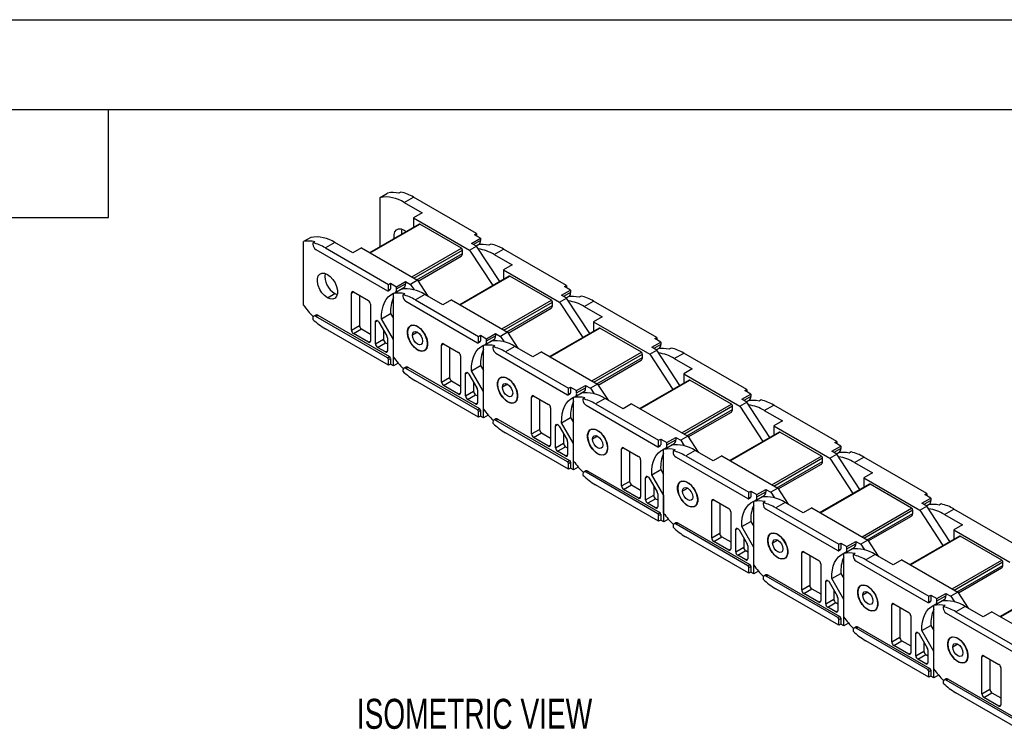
# Model space of a CAD drawing. Header units: millimetres. Extents: x 0 to 1397, y 0 to 1080.
# Tile 4 of 9: x 686 to 1034, y 829 to 1080. Entities that reach past the tile are written whole.
import ezdxf

# ---------------------------------------------------------------- set-up
doc = ezdxf.new("R2010")
doc.units = ezdxf.units.MM
doc.header["$LTSCALE"] = 5
doc.layers.add('DIMENSIONS', color=140, linetype='Continuous', lineweight=25)
doc.layers.add('TEXT', color=140, linetype='Continuous', lineweight=25)
doc.styles.add('SLDTEXTSTYLE0', font='TXT', dxfattribs={"width": 0.7})

msp = doc.modelspace()

# ---------------------------------------------------------------- linework, layer by layer
at = {"color": 7, "linetype": 'Continuous'}
msp.add_line((0.01, 1079.51), (1397.01, 1079.51), dxfattribs=at)
for p, q in [((813.46, 1016.74), (816.07, 1018.26)), ((813.46, 999.33), (813.46, 1016.74)), ((820.81, 1018.62), (820.1, 1018.21)), ((821.94, 1014.92), (825.27, 1016.84)), ((847.54, 1003.98), (825.27, 1016.84)), ((821.94, 1014.92), (828.31, 1011.25)), ((828.31, 1011.25), (825.27, 1009.49)), ((825.27, 1009.49), (825.27, 1006.15)), ((825.27, 1009.49), (845.06, 998.06)), ((827.21, 1007.27), (809.77, 997.21)), ((809.92, 997.12), (827.46, 1007.25)), ((821.94, 1005.16), (822.67, 1004.65)), ((842.17, 998.76), (827.46, 1007.25)), ((788.99, 1002.62), (786.37, 1001.11)), ((845.77, 1000.51), (848.95, 1002.35)), ((848.95, 1001.53), (846.48, 1000.1)), ((846.83, 1003.57), (847.54, 1003.98)), ((848.95, 1002.35), (846.83, 1003.57)), ((847.54, 1003.98), (847.54, 1003.16)), ((848.95, 1002.35), (848.95, 1001.53)), ((786.37, 978.68), (786.37, 1001.11)), ((790.41, 1001.07), (789.7, 1000.66)), ((789.7, 1000.66), (789.7, 1000.23)), ((790.76, 998.39), (816.07, 983.77)), ((797.48, 1000.8), (794.15, 998.88)), ((794.15, 998.88), (816.43, 986.02)), ((803.84, 997.12), (797.48, 1000.8)), ((806.88, 998.88), (803.84, 997.12)), ((806.88, 998.88), (826.68, 987.45)), ((824.63, 988.63), (842.17, 998.76)), ((825.34, 988.22), (842.52, 998.14)), ((842.52, 996.92), (842.52, 998.14)), ((845.06, 998.06), (847.54, 999.49)), ((845.06, 998.06), (853.22, 985.57)), ((847.54, 999.49), (845.77, 1000.51)), ((847.37, 999.59), (848.37, 1000.17)), ((855.69, 986.99), (847.54, 999.49)), ((852.62, 1000.26), (851.91, 999.85)), ((853.75, 996.56), (857.07, 998.48)), ((879.34, 985.62), (857.07, 998.48)), ((826.4, 987.61), (842.52, 996.92)), ((826.85, 987.19), (842.1, 996)), ((853.75, 996.56), (860.11, 992.89)), ((860.11, 992.89), (857.07, 991.13)), ((857.07, 991.13), (857.07, 987.79)), ((857.07, 991.13), (876.87, 979.7)), ((859.01, 988.91), (841.58, 978.85)), ((841.73, 978.76), (859.26, 988.89)), ((873.97, 980.4), (859.26, 988.89)), ((816.32, 983.75), (817.03, 984.16)), ((816.43, 986.02), (817.13, 986.43)), ((816.43, 983.98), (816.43, 986.02)), ((816.43, 983.98), (817.13, 984.39)), ((817.13, 986.43), (819.25, 985.2)), ((817.13, 986.43), (817.13, 984.39)), ((818.68, 983.02), (821.86, 984.86)), ((819.25, 985.2), (822.44, 987.04)), ((819.25, 984.39), (822.44, 986.22)), ((819.25, 984.39), (819.25, 985.2)), ((822.44, 987.04), (822.44, 986.22)), ((822.44, 987.04), (824.2, 986.02)), ((826.68, 987.45), (824.2, 986.02)), ((824.2, 986.02), (825.48, 984.06)), ((826.68, 987.45), (830.35, 981.82)), ((878.64, 985.21), (879.34, 985.62)), ((880.76, 983.99), (878.64, 985.21)), ((879.34, 985.62), (879.34, 984.8)), ((794.86, 981.28), (797.48, 982.79)), ((797.48, 982.79), (798.33, 982.42)), ((803.35, 982.96), (804.05, 983.37)), ((803.35, 969.89), (803.35, 982.96)), ((804.05, 983.37), (809.36, 980.3)), ((806.17, 982.14), (806.17, 971.53)), ((818.53, 982.95), (818.18, 982.75)), ((818.18, 960.32), (818.18, 982.75)), ((822.21, 982.71), (821.5, 982.3)), ((821.5, 982.3), (821.5, 981.86)), ((829.28, 982.44), (825.96, 980.52)), ((835.65, 978.76), (829.28, 982.44)), ((876.87, 979.7), (879.34, 981.13)), ((877.58, 982.15), (880.76, 983.99)), ((879.34, 981.13), (877.58, 982.15)), ((880.76, 983.17), (878.28, 981.74)), ((879.18, 981.23), (880.18, 981.8)), ((887.5, 968.63), (879.34, 981.13)), ((880.76, 983.99), (880.76, 983.17)), ((884.42, 981.9), (883.71, 981.49)), ((810.06, 979.08), (810.06, 966.01)), ((822.56, 980.03), (847.88, 965.41)), ((825.96, 980.52), (848.23, 967.66)), ((838.69, 980.52), (835.65, 978.76)), ((838.69, 980.52), (858.49, 969.09)), ((856.43, 970.27), (873.97, 980.4)), ((857.14, 969.86), (874.32, 979.78)), ((858.2, 969.25), (874.32, 978.56)), ((858.65, 968.83), (873.91, 977.64)), ((874.32, 978.56), (874.32, 979.78)), ((876.87, 979.7), (885.02, 967.2)), ((885.55, 978.2), (888.88, 980.12)), ((885.55, 978.2), (891.92, 974.53)), ((911.15, 967.26), (888.88, 980.12)), ((789.7, 974.1), (789.7, 973.66)), ((790.72, 975.19), (790.01, 974.78)), ((790.76, 974.71), (791.47, 975.12)), ((816.07, 960.1), (790.76, 974.71)), ((791.47, 975.12), (816.78, 960.5)), ((813.96, 973.88), (817.14, 975.72)), ((818.19, 966.55), (813.96, 973.88)), ((817.14, 975.72), (818.18, 973.92)), ((891.92, 974.53), (888.88, 972.77)), ((816.43, 957.44), (794.15, 970.3)), ((803.35, 969.89), (806.17, 971.53)), ((804.05, 968.67), (806.88, 970.3)), ((806.88, 970.3), (810.06, 968.46)), ((811.83, 972.82), (812.54, 973.23)), ((811.83, 964.99), (811.83, 972.82)), ((813.04, 972.7), (815.87, 967.8)), ((824.57, 971.59), (824.18, 971.37)), ((890.82, 970.55), (873.39, 960.49)), ((873.53, 960.4), (891.07, 970.52)), ((888.88, 972.77), (888.88, 969.43)), ((888.88, 972.77), (908.68, 961.34)), ((905.78, 962.03), (891.07, 970.52)), ((809.36, 965.61), (804.05, 968.67)), ((814.66, 969.89), (814.66, 966.63)), ((816.07, 967.11), (816.07, 962.54)), ((826.68, 969.12), (824.88, 968.08)), ((848.23, 967.66), (848.94, 968.07)), ((848.23, 965.62), (848.23, 967.66)), ((848.94, 968.07), (851.06, 966.84)), ((848.94, 968.07), (848.94, 966.03)), ((851.06, 966.84), (854.24, 968.68)), ((851.06, 966.03), (854.24, 967.86)), ((851.06, 966.03), (851.06, 966.84)), ((854.24, 968.68), (854.24, 967.86)), ((854.24, 968.68), (856.01, 967.66)), ((858.49, 969.09), (856.01, 967.66)), ((856.01, 967.66), (857.29, 965.7)), ((858.49, 969.09), (862.16, 963.46)), ((910.44, 966.85), (911.15, 967.26)), ((912.56, 965.63), (910.44, 966.85)), ((911.15, 967.26), (911.15, 966.44)), ((809.36, 965.61), (810.06, 966.01)), ((811.83, 964.99), (814.66, 966.63)), ((812.54, 963.77), (815.37, 965.4)), ((815.37, 962.14), (812.54, 963.77)), ((815.37, 965.4), (816.07, 964.99)), ((818.19, 957.24), (818.19, 966.55)), ((830.22, 965), (830.24, 965.01)), ((835.15, 964.6), (835.86, 965)), ((835.15, 951.53), (835.15, 964.6)), ((835.86, 965), (841.16, 961.94)), ((837.98, 963.78), (837.98, 953.16)), ((848.13, 965.39), (848.84, 965.8)), ((848.23, 965.62), (848.94, 966.03)), ((850.34, 964.59), (849.99, 964.39)), ((849.99, 941.96), (849.99, 964.39)), ((850.48, 964.66), (853.66, 966.5)), ((854.02, 964.35), (853.31, 963.94)), ((853.31, 963.94), (853.31, 963.5)), ((861.09, 964.08), (857.76, 962.16)), ((867.45, 960.4), (861.09, 964.08)), ((909.38, 963.79), (912.56, 965.63)), ((911.15, 962.77), (909.38, 963.79)), ((912.56, 964.81), (910.09, 963.38)), ((910.98, 962.86), (911.99, 963.44)), ((912.56, 965.63), (912.56, 964.81)), ((916.23, 963.54), (915.52, 963.13)), ((815.37, 962.14), (816.07, 962.54)), ((816.07, 960.1), (816.78, 960.5)), ((816.43, 959.48), (817.13, 959.89)), ((817.13, 959.89), (817.13, 957.85)), ((826.67, 962.92), (826.7, 962.94)), ((829.18, 962.71), (829.47, 962.88)), ((841.87, 960.72), (841.87, 947.65)), ((854.37, 961.67), (879.68, 947.05)), ((857.76, 962.16), (880.04, 949.3)), ((870.49, 962.16), (867.45, 960.4)), ((870.49, 962.16), (890.29, 950.73)), ((888.24, 951.91), (905.78, 962.03)), ((888.95, 951.5), (906.13, 961.42)), ((890.01, 950.89), (906.13, 960.2)), ((906.13, 960.2), (906.13, 961.42)), ((908.68, 961.34), (911.15, 962.77)), ((908.68, 961.34), (916.83, 948.84)), ((919.31, 950.27), (911.15, 962.77)), ((917.36, 959.84), (920.68, 961.76)), ((917.36, 959.84), (923.72, 956.16)), ((942.96, 948.9), (920.68, 961.76)), ((816.43, 957.44), (816.43, 959.48)), ((817.13, 957.85), (816.43, 957.44)), ((818.19, 957.24), (817.13, 957.85)), ((819.85, 958.19), (818.19, 957.24)), ((822.52, 956.83), (821.81, 956.42)), ((822.56, 956.35), (823.27, 956.76)), ((847.88, 941.73), (822.56, 956.35)), ((823.27, 956.76), (848.59, 942.14)), ((845.76, 955.52), (848.95, 957.36)), ((848.95, 957.36), (849.99, 955.56)), ((890.46, 950.47), (905.72, 959.28)), ((821.5, 955.74), (821.5, 955.3)), ((835.15, 951.53), (837.98, 953.16)), ((843.64, 954.46), (844.34, 954.87)), ((843.64, 946.63), (843.64, 954.46)), ((844.84, 954.34), (847.67, 949.44)), ((850, 948.18), (845.76, 955.52)), ((856.38, 953.23), (855.99, 953.01)), ((923.72, 956.16), (920.68, 954.41)), ((920.68, 954.41), (920.68, 951.07)), ((920.68, 954.41), (940.48, 942.98)), ((848.23, 939.08), (825.96, 951.94)), ((835.86, 950.31), (838.69, 951.94)), ((841.16, 947.24), (835.86, 950.31)), ((838.69, 951.94), (841.87, 950.1)), ((846.46, 951.53), (846.46, 948.27)), ((858.49, 950.76), (856.68, 949.72)), ((880.04, 949.3), (880.74, 949.71)), ((880.74, 949.71), (882.87, 948.48)), ((880.74, 949.71), (880.74, 947.67)), ((882.87, 948.48), (886.05, 950.32)), ((882.87, 947.67), (886.05, 949.5)), ((886.05, 950.32), (886.05, 949.5)), ((886.05, 950.32), (887.82, 949.3)), ((890.29, 950.73), (887.82, 949.3)), ((890.29, 950.73), (893.97, 945.09)), ((922.62, 952.19), (905.19, 942.12)), ((905.34, 942.04), (922.87, 952.16)), ((937.58, 943.67), (922.87, 952.16)), ((841.16, 947.24), (841.87, 947.65)), ((843.64, 946.63), (846.46, 948.27)), ((844.34, 945.41), (847.17, 947.04)), ((847.17, 947.04), (847.88, 946.63)), ((847.88, 948.74), (847.88, 944.18)), ((850, 938.88), (850, 948.18)), ((862.02, 946.63), (862.04, 946.65)), ((866.96, 946.23), (867.66, 946.64)), ((866.96, 933.17), (866.96, 946.23)), ((867.66, 946.64), (872.97, 943.58)), ((879.93, 947.03), (880.64, 947.44)), ((880.04, 947.26), (880.04, 949.3)), ((880.04, 947.26), (880.74, 947.67)), ((882.15, 946.23), (881.79, 946.03)), ((881.79, 923.6), (881.79, 946.03)), ((882.29, 946.3), (885.47, 948.14)), ((882.87, 947.67), (882.87, 948.48)), ((885.82, 945.99), (885.11, 945.58)), ((887.82, 949.3), (889.1, 947.34)), ((941.19, 945.43), (944.37, 947.27)), ((944.37, 946.45), (941.9, 945.02)), ((942.25, 948.49), (942.96, 948.9)), ((944.37, 947.27), (942.25, 948.49)), ((942.96, 948.9), (942.96, 948.08)), ((944.37, 947.27), (944.37, 946.45)), ((847.17, 943.78), (844.34, 945.41)), ((847.17, 943.78), (847.88, 944.18)), ((858.47, 944.56), (858.51, 944.58)), ((860.99, 944.35), (861.28, 944.51)), ((869.78, 945.42), (869.78, 934.8)), ((885.11, 945.58), (885.11, 945.14)), ((886.18, 943.31), (911.49, 928.69)), ((892.89, 945.71), (889.57, 943.8)), ((889.57, 943.8), (911.84, 930.94)), ((899.26, 942.04), (892.89, 945.71)), ((902.3, 943.8), (899.26, 942.04)), ((902.3, 943.8), (922.1, 932.37)), ((920.05, 933.55), (937.58, 943.67)), ((920.75, 933.14), (937.94, 943.06)), ((937.94, 941.84), (937.94, 943.06)), ((940.48, 942.98), (942.96, 944.41)), ((940.48, 942.98), (948.64, 930.48)), ((942.96, 944.41), (941.19, 945.43)), ((942.79, 944.5), (943.79, 945.08)), ((951.11, 931.91), (942.96, 944.41)), ((948.03, 945.18), (947.33, 944.77)), ((949.16, 941.48), (952.49, 943.4)), ((974.76, 930.54), (952.49, 943.4)), ((847.88, 941.73), (848.59, 942.14)), ((848.23, 941.12), (848.94, 941.53)), ((848.23, 939.08), (848.23, 941.12)), ((848.94, 939.49), (848.23, 939.08)), ((848.94, 941.53), (848.94, 939.49)), ((850, 938.88), (848.94, 939.49)), ((851.66, 939.83), (850, 938.88)), ((873.67, 942.36), (873.67, 929.29)), ((877.57, 937.16), (880.75, 939)), ((880.75, 939), (881.79, 937.2)), ((921.81, 932.53), (937.94, 941.84)), ((922.26, 932.11), (937.52, 940.92)), ((949.16, 941.48), (955.53, 937.8)), ((853.31, 937.37), (853.31, 936.94)), ((854.33, 938.47), (853.62, 938.06)), ((854.37, 937.99), (855.08, 938.39)), ((879.68, 923.37), (854.37, 937.99)), ((855.08, 938.39), (880.39, 923.78)), ((875.44, 936.1), (876.15, 936.51)), ((875.44, 928.27), (875.44, 936.1)), ((876.65, 935.98), (879.48, 931.08)), ((881.81, 929.82), (877.57, 937.16)), ((955.53, 937.8), (952.49, 936.05)), ((952.49, 936.05), (952.49, 932.71)), ((952.49, 936.05), (972.29, 924.62)), ((880.04, 920.72), (857.76, 933.58)), ((866.96, 933.17), (869.78, 934.8)), ((867.66, 931.95), (870.49, 933.58)), ((870.49, 933.58), (873.67, 931.74)), ((878.27, 933.17), (878.27, 929.9)), ((888.19, 934.87), (887.79, 934.64)), ((890.29, 932.4), (888.49, 931.36)), ((914.67, 930.12), (917.85, 931.96)), ((917.85, 931.96), (917.85, 931.14)), ((917.85, 931.96), (919.62, 930.94)), ((922.1, 932.37), (919.62, 930.94)), ((922.1, 932.37), (925.77, 926.73)), ((954.43, 933.83), (937, 923.76)), ((937.14, 923.68), (954.68, 933.8)), ((969.39, 925.31), (954.68, 933.8)), ((872.97, 928.88), (867.66, 931.95)), ((872.97, 928.88), (873.67, 929.29)), ((875.44, 928.27), (878.27, 929.9)), ((876.15, 927.05), (878.98, 928.68)), ((878.98, 928.68), (879.68, 928.27)), ((879.68, 930.38), (879.68, 925.82)), ((881.81, 920.52), (881.81, 929.82)), ((911.74, 928.67), (912.45, 929.08)), ((911.84, 930.94), (912.55, 931.35)), ((911.84, 928.9), (911.84, 930.94)), ((911.84, 928.9), (912.55, 929.3)), ((912.55, 931.35), (914.67, 930.12)), ((912.55, 931.35), (912.55, 929.3)), ((914.09, 927.94), (917.28, 929.77)), ((914.67, 929.3), (917.85, 931.14)), ((914.67, 929.3), (914.67, 930.12)), ((919.62, 930.94), (920.9, 928.98)), ((972.99, 927.07), (976.18, 928.9)), ((974.05, 930.13), (974.76, 930.54)), ((976.18, 928.9), (974.05, 930.13)), ((974.76, 930.54), (974.76, 929.72)), ((976.18, 928.9), (976.18, 928.09)), ((878.98, 925.41), (876.15, 927.05)), ((878.98, 925.41), (879.68, 925.82)), ((890.28, 926.2), (890.31, 926.22)), ((892.79, 925.98), (893.08, 926.15)), ((893.83, 928.27), (893.85, 928.29)), ((898.76, 927.87), (899.47, 928.28)), ((898.76, 914.81), (898.76, 927.87)), ((899.47, 928.28), (904.77, 925.22)), ((901.59, 927.06), (901.59, 916.44)), ((913.95, 927.87), (913.6, 927.67)), ((913.6, 905.24), (913.6, 927.67)), ((917.63, 927.62), (916.92, 927.22)), ((916.92, 927.22), (916.92, 926.78)), ((924.7, 927.35), (921.38, 925.43)), ((921.38, 925.43), (943.65, 912.58)), ((931.06, 923.68), (924.7, 927.35)), ((934.1, 925.43), (931.06, 923.68)), ((934.1, 925.43), (953.9, 914)), ((951.85, 915.19), (969.39, 925.31)), ((972.29, 924.62), (974.76, 926.05)), ((974.76, 926.05), (972.99, 927.07)), ((976.18, 928.09), (973.7, 926.66)), ((974.6, 926.14), (975.6, 926.72)), ((982.92, 913.55), (974.76, 926.05)), ((979.84, 926.82), (979.13, 926.41)), ((980.97, 923.12), (984.29, 925.03)), ((1006.57, 912.18), (984.29, 925.03)), ((879.68, 923.37), (880.39, 923.78)), ((880.04, 922.76), (880.74, 923.17)), ((880.04, 920.72), (880.04, 922.76)), ((880.74, 923.17), (880.74, 921.13)), ((905.48, 924), (905.48, 910.93)), ((917.98, 924.94), (943.3, 910.33)), ((952.56, 914.78), (969.74, 924.7)), ((953.62, 914.17), (969.74, 923.47)), ((954.07, 913.75), (969.33, 922.56)), ((969.74, 923.47), (969.74, 924.7)), ((972.29, 924.62), (980.44, 912.12)), ((980.97, 923.12), (987.33, 919.44)), ((880.74, 921.13), (880.04, 920.72)), ((881.81, 920.52), (880.74, 921.13)), ((883.46, 921.47), (881.81, 920.52)), ((885.11, 919.01), (885.11, 918.58)), ((886.13, 920.11), (885.43, 919.7)), ((886.18, 919.63), (886.88, 920.03)), ((911.49, 905.01), (886.18, 919.63)), ((886.88, 920.03), (912.2, 905.42)), ((907.25, 917.74), (907.95, 918.15)), ((909.38, 918.8), (912.56, 920.64)), ((913.61, 911.46), (909.38, 918.8)), ((912.56, 920.64), (913.6, 918.84)), ((987.33, 919.44), (984.29, 917.69)), ((911.84, 902.36), (889.57, 915.22)), ((898.76, 914.81), (901.59, 916.44)), ((899.47, 913.58), (902.3, 915.22)), ((902.3, 915.22), (905.48, 913.38)), ((907.25, 909.91), (907.25, 917.74)), ((908.45, 917.62), (911.28, 912.72)), ((910.08, 914.81), (910.08, 911.54)), ((919.99, 916.51), (919.6, 916.28)), ((986.24, 915.47), (968.8, 905.4)), ((968.95, 905.32), (986.49, 915.44)), ((984.29, 917.69), (984.29, 914.35)), ((984.29, 917.69), (1004.09, 906.26)), ((1001.19, 906.95), (986.49, 915.44)), ((904.77, 910.52), (899.47, 913.58)), ((907.25, 909.91), (910.08, 911.54)), ((911.49, 912.02), (911.49, 907.46)), ((913.61, 902.15), (913.61, 911.46)), ((922.1, 914.04), (920.29, 912.99)), ((943.65, 912.58), (944.36, 912.98)), ((943.65, 910.53), (943.65, 912.58)), ((944.36, 912.98), (946.48, 911.76)), ((944.36, 912.98), (944.36, 910.94)), ((945.9, 909.58), (949.08, 911.41)), ((946.48, 911.76), (949.66, 913.6)), ((946.48, 910.94), (949.66, 912.78)), ((946.48, 910.94), (946.48, 911.76)), ((949.66, 913.6), (949.66, 912.78)), ((949.66, 913.6), (951.43, 912.58)), ((953.9, 914), (951.43, 912.58)), ((951.43, 912.58), (952.71, 910.61)), ((953.9, 914), (957.58, 908.37)), ((1005.86, 911.77), (1006.57, 912.18)), ((1007.98, 910.54), (1005.86, 911.77)), ((1006.57, 912.18), (1006.57, 911.36)), ((904.77, 910.52), (905.48, 910.93)), ((907.95, 908.69), (910.78, 910.32)), ((910.78, 907.05), (907.95, 908.69)), ((910.78, 910.32), (911.49, 909.91)), ((922.08, 907.84), (922.12, 907.86)), ((924.6, 907.62), (924.89, 907.79)), ((925.63, 909.91), (925.65, 909.92)), ((930.57, 909.51), (931.27, 909.92)), ((930.57, 896.45), (930.57, 909.51)), ((931.27, 909.92), (936.58, 906.86)), ((933.4, 908.7), (933.4, 898.08)), ((943.55, 910.31), (944.25, 910.71)), ((943.65, 910.53), (944.36, 910.94)), ((945.76, 909.51), (945.4, 909.31)), ((945.4, 886.88), (945.4, 909.31)), ((949.43, 909.26), (948.73, 908.86)), ((948.73, 908.86), (948.73, 908.42)), ((956.5, 908.99), (953.18, 907.07)), ((962.87, 905.32), (956.5, 908.99)), ((1004.09, 906.26), (1006.57, 907.69)), ((1004.8, 908.71), (1007.98, 910.54)), ((1006.57, 907.69), (1004.8, 908.71)), ((1007.98, 909.73), (1005.51, 908.3)), ((1006.4, 907.78), (1007.4, 908.36)), ((1014.72, 895.19), (1006.57, 907.69)), ((1007.98, 910.54), (1007.98, 909.73)), ((1011.64, 908.46), (1010.94, 908.05)), ((910.78, 907.05), (911.49, 907.46)), ((911.49, 905.01), (912.2, 905.42)), ((911.84, 904.4), (912.55, 904.81)), ((911.84, 902.36), (911.84, 904.4)), ((912.55, 904.81), (912.55, 902.77)), ((937.29, 905.63), (937.29, 892.57)), ((949.79, 906.58), (975.1, 891.97)), ((953.18, 907.07), (975.45, 894.22)), ((965.91, 907.07), (962.87, 905.32)), ((965.91, 907.07), (985.71, 895.64)), ((983.66, 896.83), (1001.19, 906.95)), ((984.36, 896.42), (1001.55, 906.34)), ((985.43, 895.81), (1001.55, 905.11)), ((985.87, 895.39), (1001.13, 904.2)), ((1001.55, 905.11), (1001.55, 906.34)), ((1004.09, 906.26), (1012.25, 893.76)), ((1012.78, 904.75), (1016.1, 906.67)), ((1012.78, 904.75), (1019.14, 901.08)), ((1038.37, 893.82), (1016.1, 906.67)), ((912.55, 902.77), (911.84, 902.36)), ((913.61, 902.15), (912.55, 902.77)), ((915.27, 903.11), (913.61, 902.15)), ((917.94, 901.75), (917.23, 901.34)), ((917.98, 901.26), (918.69, 901.67)), ((943.3, 886.65), (917.98, 901.26)), ((918.69, 901.67), (944, 887.06)), ((941.18, 900.44), (944.36, 902.27)), ((944.36, 902.27), (945.4, 900.47)), ((1019.14, 901.08), (1016.1, 899.33)), ((916.92, 900.65), (916.92, 900.22)), ((930.57, 896.45), (933.4, 898.08)), ((939.05, 899.38), (939.76, 899.79)), ((939.05, 891.55), (939.05, 899.38)), ((940.26, 899.26), (943.09, 894.36)), ((945.42, 893.1), (941.18, 900.44)), ((951.8, 898.15), (951.4, 897.92)), ((1016.1, 899.33), (1016.1, 895.98)), ((1016.1, 899.33), (1035.9, 887.9)), ((943.65, 884), (921.38, 896.86)), ((931.27, 895.22), (934.1, 896.86)), ((936.58, 892.16), (931.27, 895.22)), ((934.1, 896.86), (937.29, 895.02)), ((941.88, 896.45), (941.88, 893.18)), ((953.9, 895.67), (952.1, 894.63)), ((975.45, 894.22), (976.16, 894.62)), ((975.45, 892.17), (975.45, 894.22)), ((976.16, 894.62), (978.28, 893.4)), ((976.16, 894.62), (976.16, 892.58)), ((978.28, 893.4), (981.47, 895.24)), ((978.28, 892.58), (981.47, 894.42)), ((981.47, 895.24), (981.47, 894.42)), ((981.47, 895.24), (983.23, 894.22)), ((985.71, 895.64), (983.23, 894.22)), ((983.23, 894.22), (984.51, 892.25)), ((985.71, 895.64), (989.38, 890.01)), ((1018.04, 897.11), (1000.61, 887.04)), ((1000.76, 886.96), (1018.29, 897.08)), ((1033, 888.59), (1018.29, 897.08)), ((936.58, 892.16), (937.29, 892.57)), ((939.05, 891.55), (941.88, 893.18)), ((939.76, 890.32), (942.59, 891.96)), ((942.59, 888.69), (939.76, 890.32)), ((942.59, 891.96), (943.3, 891.55)), ((943.3, 893.66), (943.3, 889.1)), ((945.42, 883.79), (945.42, 893.1)), ((957.44, 891.55), (957.46, 891.56)), ((962.37, 891.15), (963.08, 891.56)), ((962.37, 878.09), (962.37, 891.15)), ((963.08, 891.56), (968.38, 888.5)), ((965.2, 890.34), (965.2, 879.72)), ((975.35, 891.94), (976.06, 892.35)), ((975.45, 892.17), (976.16, 892.58)), ((977.56, 891.15), (977.21, 890.94)), ((977.21, 868.52), (977.21, 890.94)), ((977.7, 891.22), (980.89, 893.05)), ((978.28, 892.58), (978.28, 893.4)), ((981.24, 890.9), (980.53, 890.49)), ((980.53, 890.49), (980.53, 890.06)), ((988.31, 890.63), (984.99, 888.71)), ((994.67, 886.96), (988.31, 890.63)), ((942.59, 888.69), (943.3, 889.1)), ((943.3, 886.65), (944, 887.06)), ((953.89, 889.48), (953.92, 889.5)), ((956.4, 889.26), (956.7, 889.43)), ((969.09, 887.27), (969.09, 874.21)), ((981.59, 888.22), (1006.91, 873.61)), ((984.99, 888.71), (1007.26, 875.85)), ((997.71, 888.71), (994.67, 886.96)), ((997.71, 888.71), (1017.51, 877.28)), ((1015.46, 878.47), (1033, 888.59)), ((1016.17, 878.06), (1033.35, 887.98)), ((1017.23, 877.45), (1033.35, 886.75)), ((1033.35, 886.75), (1033.35, 887.98)), ((943.65, 886.04), (944.36, 886.45)), ((943.65, 884), (943.65, 886.04)), ((944.36, 884.41), (943.65, 884)), ((944.36, 886.45), (944.36, 884.41)), ((945.42, 883.79), (944.36, 884.41)), ((947.07, 884.75), (945.42, 883.79)), ((949.74, 883.39), (949.04, 882.98)), ((949.79, 882.9), (950.49, 883.31)), ((950.49, 883.31), (975.81, 868.7)), ((972.99, 882.08), (976.17, 883.91)), ((976.17, 883.91), (977.21, 882.11)), ((1017.68, 877.03), (1032.94, 885.84)), ((948.73, 882.29), (948.73, 881.86)), ((975.1, 868.29), (949.79, 882.9)), ((970.86, 881.02), (971.57, 881.42)), ((970.86, 873.19), (970.86, 881.02)), ((972.07, 880.9), (974.89, 876)), ((977.22, 874.74), (972.99, 882.08)), ((975.45, 865.64), (953.18, 878.49)), ((962.37, 878.09), (965.2, 879.72)), ((963.08, 876.86), (965.91, 878.5)), ((968.38, 873.8), (963.08, 876.86)), ((965.91, 878.5), (969.09, 876.66)), ((973.69, 878.09), (973.69, 874.82)), ((983.6, 879.79), (983.21, 879.56)), ((985.71, 877.31), (983.9, 876.27)), ((1010.09, 875.04), (1013.27, 876.87)), ((1013.27, 876.87), (1013.27, 876.06)), ((1013.27, 876.87), (1015.04, 875.85)), ((1017.51, 877.28), (1015.04, 875.85)), ((1017.51, 877.28), (1021.19, 871.65)), ((1049.85, 878.74), (1032.41, 868.68)), ((1032.56, 868.6), (1050.1, 878.72)), ((968.38, 873.8), (969.09, 874.21)), ((970.86, 873.19), (973.69, 874.82)), ((971.57, 871.96), (974.39, 873.6)), ((974.39, 873.6), (975.1, 873.19)), ((975.1, 875.3), (975.1, 870.74)), ((977.22, 865.43), (977.22, 874.74)), ((989.24, 873.19), (989.26, 873.2)), ((994.18, 872.79), (994.89, 873.2)), ((994.89, 873.2), (1000.19, 870.14)), ((1007.16, 873.58), (1007.86, 873.99)), ((1007.26, 875.85), (1007.97, 876.26)), ((1007.26, 873.81), (1007.26, 875.85)), ((1007.26, 873.81), (1007.97, 874.22)), ((1007.97, 876.26), (1010.09, 875.04)), ((1007.97, 876.26), (1007.97, 874.22)), ((1009.51, 872.85), (1012.69, 874.69)), ((1010.09, 874.22), (1013.27, 876.06)), ((1010.09, 874.22), (1010.09, 875.04)), ((1015.04, 875.85), (1016.32, 873.89)), ((974.39, 870.33), (971.57, 871.96)), ((974.39, 870.33), (975.1, 870.74)), ((985.69, 871.12), (985.73, 871.14)), ((988.21, 870.9), (988.5, 871.07)), ((994.18, 859.73), (994.18, 872.79)), ((997.01, 871.97), (997.01, 861.36)), ((1009.37, 872.79), (1009.01, 872.58)), ((1009.01, 850.15), (1009.01, 872.58)), ((1013.04, 872.54), (1012.34, 872.13)), ((1012.34, 872.13), (1012.34, 871.7)), ((1013.4, 869.86), (1038.71, 855.25)), ((1020.12, 872.27), (1016.79, 870.35)), ((1016.79, 870.35), (1039.07, 857.49)), ((1026.48, 868.6), (1020.12, 872.27)), ((1029.52, 870.35), (1026.48, 868.6)), ((1029.52, 870.35), (1049.32, 858.92)), ((975.1, 868.29), (975.81, 868.7)), ((975.45, 867.68), (976.16, 868.09)), ((975.45, 865.64), (975.45, 867.68)), ((976.16, 866.04), (975.45, 865.64)), ((976.16, 868.09), (976.16, 866.04)), ((977.22, 865.43), (976.16, 866.04)), ((978.88, 866.39), (977.22, 865.43)), ((1000.9, 868.91), (1000.9, 855.85)), ((980.53, 863.93), (980.53, 863.49)), ((981.55, 865.03), (980.84, 864.62)), ((981.59, 864.54), (982.3, 864.95)), ((1006.91, 849.93), (981.59, 864.54)), ((982.3, 864.95), (1007.61, 850.34)), ((1002.66, 862.65), (1003.37, 863.06)), ((1002.66, 854.83), (1002.66, 862.65)), ((1003.87, 862.54), (1006.7, 857.64)), ((1004.79, 863.72), (1007.97, 865.55)), ((1009.03, 856.38), (1004.79, 863.72)), ((1007.97, 865.55), (1009.01, 863.75)), ((1007.26, 847.28), (984.99, 860.13)), ((994.18, 859.73), (997.01, 861.36)), ((994.89, 858.5), (997.71, 860.13)), ((997.71, 860.13), (1000.9, 858.3)), ((1005.49, 859.73), (1005.49, 856.46)), ((1015.41, 861.43), (1015.01, 861.2)), ((1017.51, 858.95), (1015.71, 857.91)), ((1000.19, 855.44), (994.89, 858.5)), ((1000.19, 855.44), (1000.9, 855.85)), ((1002.66, 854.83), (1005.49, 856.46)), ((1006.91, 856.94), (1006.91, 852.38)), ((1009.03, 847.07), (1009.03, 856.38)), ((1003.37, 853.6), (1006.2, 855.24)), ((1006.2, 851.97), (1003.37, 853.6)), ((1006.2, 855.24), (1006.91, 854.83)), ((1006.2, 851.97), (1006.91, 852.38)), ((1017.5, 852.76), (1017.53, 852.78)), ((1020.01, 852.54), (1020.31, 852.71)), ((1021.05, 854.83), (1021.07, 854.84)), ((1025.98, 854.43), (1026.69, 854.84)), ((1025.98, 841.37), (1025.98, 854.43)), ((1026.69, 854.84), (1032, 851.78)), ((1028.81, 853.61), (1028.81, 843)), ((1006.91, 849.93), (1007.61, 850.34)), ((1007.26, 849.32), (1007.97, 849.72)), ((1007.26, 847.28), (1007.26, 849.32)), ((1007.97, 849.72), (1007.97, 847.68)), ((1032.7, 850.55), (1032.7, 837.49)), ((1007.97, 847.68), (1007.26, 847.28)), ((1009.03, 847.07), (1007.97, 847.68)), ((1010.68, 848.03), (1009.03, 847.07)), ((1012.34, 845.57), (1012.34, 845.13)), ((1013.36, 846.66), (1012.65, 846.26)), ((1013.4, 846.18), (1014.11, 846.59)), ((1038.71, 831.57), (1013.4, 846.18)), ((1014.11, 846.59), (1039.42, 831.98)), ((1039.07, 828.91), (1016.79, 841.77)), ((1025.98, 841.37), (1028.81, 843)), ((1026.69, 840.14), (1029.52, 841.77)), ((1029.52, 841.77), (1032.7, 839.94)), ((1032, 837.08), (1026.69, 840.14)), ((1032, 837.08), (1032.7, 837.49))]:
    msp.add_line(p, q)
at = {"flags": 128}
for points in [[(818.45, 1002.21), (818.41, 1002.49), (818.41, 1003.67), (818.69, 1004.63), (819.24, 1005.3), (820.01, 1005.62), (820.94, 1005.58), (821.94, 1005.16)], [(794.86, 981.28), (793.85, 982.03), (792.93, 983.05), (792.16, 984.26), (791.61, 985.57), (791.33, 986.86), (791.33, 988.03), (791.61, 988.99), (792.16, 989.66), (792.93, 989.99), (793.85, 989.94), (794.86, 989.53)], [(794.86, 989.53), (795.87, 988.78), (796.79, 987.76), (797.56, 986.55), (798.11, 985.24), (798.39, 983.95), (798.39, 982.78), (798.11, 981.82), (797.56, 981.15), (796.79, 980.82), (795.87, 980.87), (794.86, 981.28)], [(813.96, 973.88), (813.99, 975.47), (814.17, 976.96), (814.5, 978.33), (814.97, 979.57), (815.59, 980.65), (816.34, 981.57), (817.21, 982.32), (818.19, 982.89)], [(811.83, 972.82), (811.86, 973.04), (811.95, 973.21), (812.09, 973.3), (812.27, 973.32), (812.47, 973.27), (812.68, 973.13), (812.87, 972.94), (813.04, 972.7)], [(826.67, 962.92), (825.66, 963.67), (824.73, 964.69), (823.97, 965.9), (823.42, 967.21), (823.13, 968.5), (823.13, 969.67), (823.42, 970.63), (823.97, 971.3), (824.73, 971.63), (825.66, 971.58), (826.67, 971.17)], [(830.22, 965), (830.07, 966.23), (829.65, 967.53), (828.99, 968.79), (828.15, 969.9), (827.18, 970.79), (826.18, 971.37), (825.21, 971.6), (824.36, 971.46), (823.71, 970.96), (823.29, 970.15), (823.14, 969.08)], [(826.67, 971.17), (827.67, 970.42), (828.6, 969.4), (829.36, 968.19), (829.91, 966.88), (830.2, 965.59), (830.2, 964.42), (829.91, 963.46), (829.36, 962.79), (828.6, 962.46), (827.67, 962.51), (826.67, 962.92)], [(823.14, 969.08), (823.29, 967.84), (823.71, 966.55), (824.36, 965.29), (825.21, 964.17), (826.18, 963.29), (827.18, 962.7), (828.15, 962.47), (828.99, 962.61), (829.65, 963.11), (830.07, 963.93), (830.22, 965)], [(824.88, 968.08), (825.01, 968.79), (825.4, 969.24), (825.99, 969.36), (826.68, 969.12), (827.37, 968.56), (827.95, 967.77), (828.35, 966.87), (828.48, 966)], [(828.48, 966), (828.35, 965.28), (827.95, 964.83), (827.37, 964.71), (826.68, 964.95), (825.99, 965.51), (825.4, 966.3), (825.01, 967.2), (824.88, 968.08)], [(845.76, 955.52), (845.79, 957.11), (845.97, 958.6), (846.3, 959.97), (846.78, 961.2), (847.4, 962.29), (848.14, 963.21), (849.02, 963.96), (850, 964.53)], [(843.64, 954.46), (843.67, 954.68), (843.76, 954.84), (843.89, 954.94), (844.07, 954.96), (844.27, 954.9), (844.48, 954.77), (844.68, 954.58), (844.84, 954.34)], [(858.47, 944.56), (857.47, 945.31), (856.54, 946.33), (855.77, 947.54), (855.22, 948.85), (854.94, 950.14), (854.94, 951.31), (855.22, 952.27), (855.77, 952.94), (856.54, 953.27), (857.47, 953.22), (858.47, 952.81)], [(862.02, 946.63), (861.88, 947.87), (861.46, 949.17), (860.8, 950.42), (859.95, 951.54), (858.99, 952.43), (857.98, 953.01), (857.02, 953.24), (856.17, 953.1), (855.51, 952.6), (855.09, 951.78), (854.95, 950.72)], [(854.95, 950.72), (855.09, 949.48), (855.51, 948.19), (856.17, 946.93), (857.02, 945.81), (857.98, 944.92), (858.99, 944.34), (859.95, 944.11), (860.8, 944.25), (861.46, 944.75), (861.88, 945.57), (862.02, 946.63)], [(856.68, 949.72), (856.82, 950.43), (857.21, 950.88), (857.8, 951), (858.49, 950.76), (859.18, 950.2), (859.76, 949.41), (860.15, 948.51), (860.29, 947.63)], [(860.29, 947.63), (860.15, 946.92), (859.76, 946.47), (859.18, 946.35), (858.49, 946.59), (857.8, 947.15), (857.21, 947.94), (856.82, 948.84), (856.68, 949.72)], [(858.47, 952.81), (859.48, 952.06), (860.4, 951.04), (861.17, 949.83), (861.72, 948.52), (862.01, 947.23), (862.01, 946.06), (861.72, 945.1), (861.17, 944.43), (860.4, 944.1), (859.48, 944.15), (858.47, 944.56)], [(877.57, 937.16), (877.6, 938.75), (877.78, 940.24), (878.11, 941.61), (878.59, 942.84), (879.2, 943.93), (879.95, 944.85), (880.82, 945.6), (881.81, 946.17)], [(875.44, 936.1), (875.47, 936.32), (875.56, 936.48), (875.7, 936.58), (875.88, 936.6), (876.08, 936.54), (876.29, 936.41), (876.48, 936.22), (876.65, 935.98)], [(890.28, 926.2), (889.27, 926.95), (888.35, 927.97), (887.58, 929.18), (887.03, 930.48), (886.74, 931.78), (886.74, 932.95), (887.03, 933.91), (887.58, 934.58), (888.35, 934.91), (889.27, 934.86), (890.28, 934.45)], [(893.83, 928.27), (893.68, 929.51), (893.27, 930.8), (892.61, 932.06), (891.76, 933.18), (890.79, 934.07), (889.79, 934.65), (888.82, 934.88), (887.98, 934.74), (887.32, 934.24), (886.9, 933.42), (886.76, 932.36)], [(886.76, 932.36), (886.9, 931.12), (887.32, 929.82), (887.98, 928.57), (888.82, 927.45), (889.79, 926.56), (890.79, 925.98), (891.76, 925.75), (892.61, 925.89), (893.27, 926.39), (893.68, 927.21), (893.83, 928.27)], [(888.49, 931.36), (888.63, 932.07), (889.02, 932.52), (889.6, 932.64), (890.29, 932.4), (890.98, 931.84), (891.57, 931.05), (891.96, 930.15), (892.09, 929.27)], [(890.28, 934.45), (891.28, 933.7), (892.21, 932.68), (892.98, 931.47), (893.52, 930.16), (893.81, 928.87), (893.81, 927.7), (893.52, 926.73), (892.98, 926.06), (892.21, 925.74), (891.28, 925.79), (890.28, 926.2)], [(892.09, 929.27), (891.96, 928.56), (891.57, 928.11), (890.98, 927.99), (890.29, 928.23), (889.6, 928.79), (889.02, 929.58), (888.63, 930.48), (888.49, 931.36)], [(909.38, 918.8), (909.4, 920.39), (909.59, 921.88), (909.92, 923.25), (910.39, 924.48), (911.01, 925.57), (911.75, 926.49), (912.63, 927.24), (913.61, 927.81)], [(907.25, 917.74), (907.28, 917.96), (907.37, 918.12), (907.51, 918.22), (907.68, 918.24), (907.89, 918.18), (908.09, 918.05), (908.29, 917.86), (908.45, 917.62)], [(922.08, 907.84), (921.08, 908.59), (920.15, 909.61), (919.38, 910.82), (918.83, 912.12), (918.55, 913.42), (918.55, 914.59), (918.83, 915.55), (919.38, 916.22), (920.15, 916.55), (921.08, 916.5), (922.08, 916.09)], [(925.63, 909.91), (925.49, 911.15), (925.07, 912.44), (924.41, 913.7), (923.57, 914.82), (922.6, 915.7), (921.59, 916.29), (920.63, 916.52), (919.78, 916.38), (919.12, 915.88), (918.7, 915.06), (918.56, 913.99)], [(922.08, 916.09), (923.09, 915.34), (924.01, 914.32), (924.78, 913.1), (925.33, 911.8), (925.62, 910.51), (925.62, 909.33), (925.33, 908.37), (924.78, 907.7), (924.01, 907.38), (923.09, 907.42), (922.08, 907.84)], [(918.56, 913.99), (918.7, 912.76), (919.12, 911.46), (919.78, 910.2), (920.63, 909.09), (921.59, 908.2), (922.6, 907.62), (923.57, 907.39), (924.41, 907.53), (925.07, 908.03), (925.49, 908.84), (925.63, 909.91)], [(920.29, 912.99), (920.43, 913.71), (920.82, 914.16), (921.41, 914.28), (922.1, 914.04), (922.79, 913.48), (923.37, 912.69), (923.76, 911.79), (923.9, 910.91)], [(923.9, 910.91), (923.76, 910.19), (923.37, 909.75), (922.79, 909.63), (922.1, 909.87), (921.41, 910.43), (920.82, 911.22), (920.43, 912.12), (920.29, 912.99)], [(941.18, 900.44), (941.21, 902.03), (941.39, 903.52), (941.72, 904.89), (942.2, 906.12), (942.81, 907.21), (943.56, 908.13), (944.43, 908.88), (945.42, 909.45)], [(939.05, 899.38), (939.08, 899.6), (939.17, 899.76), (939.31, 899.86), (939.49, 899.88), (939.69, 899.82), (939.9, 899.69), (940.09, 899.5), (940.26, 899.26)], [(953.89, 889.48), (952.88, 890.22), (951.96, 891.25), (951.19, 892.46), (950.64, 893.76), (950.35, 895.05), (950.35, 896.23), (950.64, 897.19), (951.19, 897.86), (951.96, 898.18), (952.88, 898.14), (953.89, 897.72)], [(957.44, 891.55), (957.29, 892.78), (956.88, 894.08), (956.22, 895.34), (955.37, 896.46), (954.41, 897.34), (953.4, 897.92), (952.43, 898.15), (951.59, 898.01), (950.93, 897.52), (950.51, 896.7), (950.37, 895.63)], [(953.89, 897.72), (954.89, 896.98), (955.82, 895.96), (956.59, 894.74), (957.14, 893.44), (957.42, 892.15), (957.42, 890.97), (957.14, 890.01), (956.59, 889.34), (955.82, 889.02), (954.89, 889.06), (953.89, 889.48)], [(950.37, 895.63), (950.51, 894.4), (950.93, 893.1), (951.59, 891.84), (952.43, 890.73), (953.4, 889.84), (954.41, 889.26), (955.37, 889.03), (956.22, 889.17), (956.88, 889.67), (957.29, 890.48), (957.44, 891.55)], [(952.1, 894.63), (952.24, 895.35), (952.63, 895.8), (953.21, 895.91), (953.9, 895.67), (954.59, 895.12), (955.18, 894.33), (955.57, 893.43), (955.71, 892.55)], [(955.71, 892.55), (955.57, 891.83), (955.18, 891.38), (954.59, 891.27), (953.9, 891.51), (953.21, 892.07), (952.63, 892.86), (952.24, 893.76), (952.1, 894.63)], [(972.99, 882.08), (973.02, 883.67), (973.2, 885.16), (973.53, 886.53), (974, 887.76), (974.62, 888.85), (975.37, 889.77), (976.24, 890.52), (977.22, 891.08)], [(970.86, 881.02), (970.89, 881.24), (970.98, 881.4), (971.12, 881.5), (971.3, 881.52), (971.5, 881.46), (971.7, 881.33), (971.9, 881.14), (972.07, 880.9)], [(985.69, 871.12), (984.69, 871.86), (983.76, 872.89), (983, 874.1), (982.45, 875.4), (982.16, 876.69), (982.16, 877.87), (982.45, 878.83), (983, 879.5), (983.76, 879.82), (984.69, 879.78), (985.69, 879.36)], [(989.24, 873.19), (989.1, 874.42), (988.68, 875.72), (988.02, 876.98), (987.18, 878.1), (986.21, 878.98), (985.2, 879.56), (984.24, 879.79), (983.39, 879.65), (982.73, 879.16), (982.32, 878.34), (982.17, 877.27)], [(982.17, 877.27), (982.32, 876.04), (982.73, 874.74), (983.39, 873.48), (984.24, 872.37), (985.2, 871.48), (986.21, 870.9), (987.18, 870.67), (988.02, 870.81), (988.68, 871.31), (989.1, 872.12), (989.24, 873.19)], [(983.9, 876.27), (984.04, 876.99), (984.43, 877.44), (985.02, 877.55), (985.71, 877.31), (986.4, 876.76), (986.98, 875.97), (987.37, 875.07), (987.51, 874.19)], [(985.69, 879.36), (986.7, 878.62), (987.62, 877.59), (988.39, 876.38), (988.94, 875.08), (989.23, 873.79), (989.23, 872.61), (988.94, 871.65), (988.39, 870.98), (987.62, 870.66), (986.7, 870.7), (985.69, 871.12)], [(987.51, 874.19), (987.37, 873.47), (986.98, 873.02), (986.4, 872.91), (985.71, 873.15), (985.02, 873.71), (984.43, 874.5), (984.04, 875.4), (983.9, 876.27)], [(1004.79, 863.72), (1004.82, 865.31), (1005, 866.79), (1005.33, 868.16), (1005.81, 869.4), (1006.42, 870.49), (1007.17, 871.41), (1008.04, 872.16), (1009.03, 872.72)], [(1002.66, 862.65), (1002.69, 862.87), (1002.78, 863.04), (1002.92, 863.14), (1003.1, 863.16), (1003.3, 863.1), (1003.51, 862.97), (1003.7, 862.77), (1003.87, 862.54)], [(1017.5, 852.76), (1016.49, 853.5), (1015.57, 854.52), (1014.8, 855.74), (1014.25, 857.04), (1013.96, 858.33), (1013.96, 859.51), (1014.25, 860.47), (1014.8, 861.14), (1015.57, 861.46), (1016.49, 861.42), (1017.5, 861)], [(1021.05, 854.83), (1020.91, 856.06), (1020.49, 857.36), (1019.83, 858.62), (1018.98, 859.74), (1018.02, 860.62), (1017.01, 861.2), (1016.04, 861.43), (1015.2, 861.29), (1014.54, 860.79), (1014.12, 859.98), (1013.98, 858.91)], [(1015.71, 857.91), (1015.85, 858.63), (1016.24, 859.08), (1016.82, 859.19), (1017.51, 858.95), (1018.2, 858.4), (1018.79, 857.61), (1019.18, 856.71), (1019.32, 855.83)], [(1017.5, 861), (1018.51, 860.25), (1019.43, 859.23), (1020.2, 858.02), (1020.75, 856.72), (1021.03, 855.42), (1021.03, 854.25), (1020.75, 853.29), (1020.2, 852.62), (1019.43, 852.3), (1018.51, 852.34), (1017.5, 852.76)], [(1013.98, 858.91), (1014.12, 857.68), (1014.54, 856.38), (1015.2, 855.12), (1016.04, 854), (1017.01, 853.12), (1018.02, 852.54), (1018.98, 852.31), (1019.83, 852.45), (1020.49, 852.95), (1020.91, 853.76), (1021.05, 854.83)], [(1019.32, 855.83), (1019.18, 855.11), (1018.79, 854.66), (1018.2, 854.55), (1017.51, 854.79), (1016.82, 855.35), (1016.24, 856.13), (1015.85, 857.04), (1015.71, 857.91)]]:
    msp.add_lwpolyline(points, dxfattribs=at)
for centre, radius, start, end in [((815.34, 1004.86), 12.03, 56.7274, 99.0133), ((817.99, 1009.1), 9.36, 76.9706, 101.848), ((817.35, 1003.52), 15.5, 59.29, 77.1024), ((825.64, 1004.56), 4.65, 167.8955, 190.3601), ((827.31, 1007.04), 0.251, 54.3824, 114.3071), ((790.88, 990.74), 12.03, 56.7274, 99.0133), ((847.52, 1001.33), 1.45, 306.2883, 7.8112), ((788.3, 991.95), 9.36, 76.9706, 101.848), ((786.24, 985.56), 15.5, 59.29, 77.1024), ((792, 1000.33), 2.31, 182.6055, 237.3945), ((841.75, 998.11), 0.768, 2.6055, 57.3945), ((849.8, 990.74), 9.36, 76.9706, 101.848), ((846.34, 984.43), 14.21, 58.5857, 82.6077), ((849.16, 985.16), 15.5, 59.29, 77.1024), ((841.54, 996.81), 0.986, 305.0133, 6.2988), ((801.25, 989.03), 7.29, 173.1605, 238.8435), ((859.12, 988.68), 0.251, 54.3824, 114.3071), ((816.9, 984.36), 0.24, 304.0564, 7.2558), ((818.04, 984.12), 1.24, 277.1662, 12.2078), ((822.68, 972.38), 12.03, 56.7274, 99.0133), ((821, 986.03), 1.45, 306.2883, 7.8112), ((803.78, 983.03), 0.437, 50.7967, 189.214), ((816.21, 983.94), 0.218, 230.7967, 9.214), ((829.42, 976.45), 12.3, 156.0259, 183.4321), ((820.1, 973.59), 9.36, 76.9706, 101.848), ((818.04, 967.2), 15.5, 59.29, 77.1024), ((823.81, 981.97), 2.31, 182.6055, 237.3945), ((881.61, 972.38), 9.36, 76.9706, 101.848), ((879.32, 982.97), 1.45, 306.2883, 7.8112), ((880.96, 966.79), 15.5, 59.29, 77.1024), ((813.19, 998.03), 33.07, 215.8066, 225.0618), ((808.53, 979.01), 1.54, 2.6055, 57.3945), ((873.34, 978.45), 0.986, 305.0133, 6.2988), ((873.56, 979.75), 0.768, 2.6055, 57.3945), ((878.15, 966.07), 14.21, 58.5857, 82.6077), ((790.34, 974.2), 0.655, 50.7967, 189.214), ((791.03, 974.5), 0.754, 54.3824, 114.3071), ((806.48, 991.27), 24.32, 226.3765, 239.5525), ((807.71, 971.59), 1.54, 182.6055, 237.3945), ((890.92, 970.32), 0.251, 54.3824, 114.3071), ((804.88, 969.96), 1.54, 182.6055, 237.3945), ((814.63, 967.06), 1.44, 1.9565, 31.1437), ((852.81, 967.67), 1.45, 306.2883, 7.8112), ((809.63, 965.94), 0.437, 230.7967, 9.214), ((813.37, 965.06), 1.54, 182.6055, 237.3945), ((816.19, 966.7), 1.54, 182.6055, 237.3945), ((835.58, 964.67), 0.437, 50.7967, 189.214), ((848.02, 965.58), 0.218, 230.7967, 9.214), ((848.7, 966), 0.24, 304.0564, 7.2558), ((851.91, 955.23), 9.36, 76.9706, 101.848), ((849.84, 965.76), 1.24, 277.1662, 12.2078), ((854.49, 954.02), 12.03, 56.7274, 99.0133), ((849.85, 948.83), 15.5, 59.29, 77.1024), ((855.61, 963.61), 2.31, 182.6055, 237.3945), ((913.41, 954.01), 9.36, 76.9706, 101.848), ((911.13, 964.61), 1.45, 306.2883, 7.8112), ((912.77, 948.43), 15.5, 59.29, 77.1024), ((815.64, 962.47), 0.437, 230.7967, 9.214), ((815.66, 959.45), 0.768, 2.6055, 57.3945), ((816.37, 959.86), 0.768, 2.6055, 57.3945), ((845, 979.67), 33.07, 215.8066, 225.0618), ((840.33, 960.65), 1.54, 2.6055, 57.3945), ((861.23, 958.09), 12.3, 156.0259, 183.4321), ((905.15, 960.09), 0.986, 305.0133, 6.2988), ((905.36, 961.39), 0.768, 2.6055, 57.3945), ((909.95, 947.71), 14.21, 58.5857, 82.6077), ((822.15, 955.84), 0.655, 50.7967, 189.214), ((822.83, 956.14), 0.754, 54.3824, 114.3071), ((838.28, 972.91), 24.32, 226.3765, 239.5525), ((839.51, 953.23), 1.54, 182.6055, 237.3945), ((836.69, 951.6), 1.54, 182.6055, 237.3945), ((846.44, 948.7), 1.44, 1.9565, 31.1437), ((884.61, 949.3), 1.45, 306.2883, 7.8112), ((922.73, 951.96), 0.251, 54.3824, 114.3071), ((841.44, 947.58), 0.437, 230.7967, 9.214), ((845.17, 946.7), 1.54, 182.6055, 237.3945), ((848, 948.34), 1.54, 182.6055, 237.3945), ((867.39, 946.3), 0.437, 50.7967, 189.214), ((879.82, 947.22), 0.218, 230.7967, 9.214), ((880.51, 947.63), 0.24, 304.0564, 7.2558), ((883.71, 936.87), 9.36, 76.9706, 101.848), ((881.65, 947.4), 1.24, 277.1662, 12.2078), ((886.29, 935.66), 12.03, 56.7274, 99.0133), ((942.93, 946.25), 1.45, 306.2883, 7.8112), ((847.45, 944.11), 0.437, 230.7967, 9.214), ((872.14, 942.29), 1.54, 2.6055, 57.3945), ((893.03, 939.73), 12.3, 156.0259, 183.4321), ((881.66, 930.47), 15.5, 59.29, 77.1024), ((887.42, 945.25), 2.31, 182.6055, 237.3945), ((937.17, 943.03), 0.768, 2.6055, 57.3945), ((945.22, 935.65), 9.36, 76.9706, 101.848), ((941.76, 929.35), 14.21, 58.5857, 82.6077), ((944.57, 930.07), 15.5, 59.29, 77.1024), ((847.46, 941.09), 0.768, 2.6055, 57.3945), ((848.17, 941.49), 0.768, 2.6055, 57.3945), ((876.8, 961.31), 33.07, 215.8066, 225.0618), ((936.96, 941.73), 0.986, 305.0133, 6.2988), ((853.96, 937.48), 0.655, 50.7967, 189.214), ((870.09, 954.54), 24.32, 226.3765, 239.5525), ((854.64, 937.78), 0.754, 54.3824, 114.3071), ((868.49, 933.24), 1.54, 182.6055, 237.3945), ((871.32, 934.87), 1.54, 182.6055, 237.3945), ((954.53, 933.6), 0.251, 54.3824, 114.3071), ((873.24, 929.22), 0.437, 230.7967, 9.214), ((879.81, 929.97), 1.54, 182.6055, 237.3945), ((878.24, 930.33), 1.44, 1.9565, 31.1437), ((911.63, 928.86), 0.218, 230.7967, 9.214), ((912.31, 929.27), 0.24, 304.0564, 7.2558), ((913.46, 929.04), 1.24, 277.1662, 12.2078), ((918.1, 917.29), 12.03, 56.7274, 99.0133), ((916.42, 930.94), 1.45, 306.2883, 7.8112), ((876.98, 928.34), 1.54, 182.6055, 237.3945), ((879.25, 925.75), 0.437, 230.7967, 9.214), ((899.19, 927.94), 0.437, 50.7967, 189.214), ((903.94, 923.93), 1.54, 2.6055, 57.3945), ((924.84, 921.37), 12.3, 156.0259, 183.4321), ((915.52, 918.51), 9.36, 76.9706, 101.848), ((913.46, 912.11), 15.5, 59.29, 77.1024), ((919.22, 926.89), 2.31, 182.6055, 237.3945), ((968.97, 924.66), 0.768, 2.6055, 57.3945), ((977.02, 917.29), 9.36, 76.9706, 101.848), ((973.56, 910.99), 14.21, 58.5857, 82.6077), ((974.74, 927.89), 1.45, 306.2883, 7.8112), ((976.38, 911.71), 15.5, 59.29, 77.1024), ((879.27, 922.73), 0.768, 2.6055, 57.3945), ((879.98, 923.13), 0.768, 2.6055, 57.3945), ((908.61, 942.95), 33.07, 215.8066, 225.0618), ((968.76, 923.37), 0.986, 305.0133, 6.2988), ((885.76, 919.12), 0.655, 50.7967, 189.214), ((901.89, 936.18), 24.32, 226.3765, 239.5525), ((886.44, 919.42), 0.754, 54.3824, 114.3071), ((900.3, 914.88), 1.54, 182.6055, 237.3945), ((903.13, 916.51), 1.54, 182.6055, 237.3945), ((986.34, 915.24), 0.251, 54.3824, 114.3071), ((911.61, 911.61), 1.54, 182.6055, 237.3945), ((910.05, 911.97), 1.44, 1.9565, 31.1437), ((948.22, 912.58), 1.45, 306.2883, 7.8112), ((905.05, 910.86), 0.437, 230.7967, 9.214), ((908.78, 909.98), 1.54, 182.6055, 237.3945), ((931, 909.58), 0.437, 50.7967, 189.214), ((943.43, 910.5), 0.218, 230.7967, 9.214), ((944.12, 910.91), 0.24, 304.0564, 7.2558), ((956.64, 903.01), 12.3, 156.0259, 183.4321), ((947.32, 900.15), 9.36, 76.9706, 101.848), ((945.26, 910.68), 1.24, 277.1662, 12.2078), ((949.9, 898.93), 12.03, 56.7274, 99.0133), ((945.27, 893.75), 15.5, 59.29, 77.1024), ((951.03, 908.53), 2.31, 182.6055, 237.3945), ((1008.83, 898.93), 9.36, 76.9706, 101.848), ((1006.54, 909.53), 1.45, 306.2883, 7.8112), ((1008.19, 893.35), 15.5, 59.29, 77.1024), ((911.06, 907.39), 0.437, 230.7967, 9.214), ((911.08, 904.36), 0.768, 2.6055, 57.3945), ((911.78, 904.77), 0.768, 2.6055, 57.3945), ((940.42, 924.58), 33.07, 215.8066, 225.0618), ((935.75, 905.56), 1.54, 2.6055, 57.3945), ((1000.57, 905.01), 0.986, 305.0133, 6.2988), ((1000.78, 906.3), 0.768, 2.6055, 57.3945), ((1005.37, 892.63), 14.21, 58.5857, 82.6077), ((917.57, 900.76), 0.655, 50.7967, 189.214), ((918.25, 901.06), 0.754, 54.3824, 114.3071), ((933.7, 917.82), 24.32, 226.3765, 239.5525), ((934.93, 898.15), 1.54, 182.6055, 237.3945), ((932.1, 896.52), 1.54, 182.6055, 237.3945), ((941.85, 893.61), 1.44, 1.9565, 31.1437), ((980.03, 894.22), 1.45, 306.2883, 7.8112), ((1018.14, 896.88), 0.251, 54.3824, 114.3071), ((936.85, 892.5), 0.437, 230.7967, 9.214), ((940.59, 891.62), 1.54, 182.6055, 237.3945), ((943.42, 893.25), 1.54, 182.6055, 237.3945), ((962.8, 891.22), 0.437, 50.7967, 189.214), ((975.24, 892.14), 0.218, 230.7967, 9.214), ((975.92, 892.55), 0.24, 304.0564, 7.2558), ((979.13, 881.79), 9.36, 76.9706, 101.848), ((977.07, 892.32), 1.24, 277.1662, 12.2078), ((981.71, 880.57), 12.03, 56.7274, 99.0133), ((977.07, 875.39), 15.5, 59.29, 77.1024), ((942.86, 889.03), 0.437, 230.7967, 9.214), ((943.59, 886.41), 0.768, 2.6055, 57.3945), ((972.22, 906.22), 33.07, 215.8066, 225.0618), ((967.56, 887.2), 1.54, 2.6055, 57.3945), ((988.45, 884.65), 12.3, 156.0259, 183.4321), ((982.83, 890.16), 2.31, 182.6055, 237.3945), ((1032.37, 886.64), 0.986, 305.0133, 6.2988), ((1032.59, 887.94), 0.768, 2.6055, 57.3945), ((942.88, 886), 0.768, 2.6055, 57.3945), ((950.05, 882.7), 0.754, 54.3824, 114.3071), ((949.37, 882.4), 0.655, 50.7967, 189.214), ((965.51, 899.46), 24.32, 226.3765, 239.5525), ((963.91, 878.16), 1.54, 182.6055, 237.3945), ((966.74, 879.79), 1.54, 182.6055, 237.3945), ((968.66, 874.14), 0.437, 230.7967, 9.214), ((972.39, 873.26), 1.54, 182.6055, 237.3945), ((975.22, 874.89), 1.54, 182.6055, 237.3945), ((973.66, 875.25), 1.44, 1.9565, 31.1437), ((994.61, 872.86), 0.437, 50.7967, 189.214), ((1007.04, 873.78), 0.218, 230.7967, 9.214), ((1007.73, 874.19), 0.24, 304.0564, 7.2558), ((1008.87, 873.96), 1.24, 277.1662, 12.2078), ((1013.52, 862.21), 12.03, 56.7274, 99.0133), ((1011.83, 875.86), 1.45, 306.2883, 7.8112), ((974.67, 870.67), 0.437, 230.7967, 9.214), ((999.36, 868.84), 1.54, 2.6055, 57.3945), ((1020.25, 866.29), 12.3, 156.0259, 183.4321), ((1010.94, 863.43), 9.36, 76.9706, 101.848), ((1008.88, 857.03), 15.5, 59.29, 77.1024), ((1014.64, 871.8), 2.31, 182.6055, 237.3945), ((974.69, 867.64), 0.768, 2.6055, 57.3945), ((975.39, 868.05), 0.768, 2.6055, 57.3945), ((1004.03, 887.86), 33.07, 215.8066, 225.0618), ((981.18, 864.04), 0.655, 50.7967, 189.214), ((997.31, 881.1), 24.32, 226.3765, 239.5525), ((981.86, 864.34), 0.754, 54.3824, 114.3071), ((995.71, 859.8), 1.54, 182.6055, 237.3945), ((998.54, 861.43), 1.54, 182.6055, 237.3945), ((1000.47, 855.78), 0.437, 230.7967, 9.214), ((1007.03, 856.53), 1.54, 182.6055, 237.3945), ((1005.47, 856.89), 1.44, 1.9565, 31.1437), ((1004.2, 854.9), 1.54, 182.6055, 237.3945), ((1006.48, 852.31), 0.437, 230.7967, 9.214), ((1026.42, 854.5), 0.437, 50.7967, 189.214), ((1006.49, 849.28), 0.768, 2.6055, 57.3945), ((1007.2, 849.69), 0.768, 2.6055, 57.3945), ((1035.83, 869.5), 33.07, 215.8066, 225.0618), ((1031.17, 850.48), 1.54, 2.6055, 57.3945), ((1012.98, 845.67), 0.655, 50.7967, 189.214), ((1029.12, 862.74), 24.32, 226.3765, 239.5525), ((1013.67, 845.98), 0.754, 54.3824, 114.3071), ((1030.35, 843.07), 1.54, 182.6055, 237.3945), ((1027.52, 841.43), 1.54, 182.6055, 237.3945), ((1032.27, 837.42), 0.437, 230.7967, 9.214)]:
    msp.add_arc(centre, radius, start, end)
at = {"layer": 'TEXT'}
for p, q in [((31.75, 1047.75), (1365.25, 1047.75)), ((717.55, 1009.65), (717.55, 1047.75)), ((679.45, 1009.65), (717.55, 1009.65))]:
    msp.add_line(p, q, dxfattribs=at)

# ---------------------------------------------------------------- texts
at = {"layer": 'DIMENSIONS', "insert": (805.25, 839.62), "char_height": 10.5833, "attachment_point": 1, "style": 'SLDTEXTSTYLE0'}
msp.add_mtext('ISOMETRIC VIEW', dxfattribs=at)

doc.saveas('drawing.dxf')
